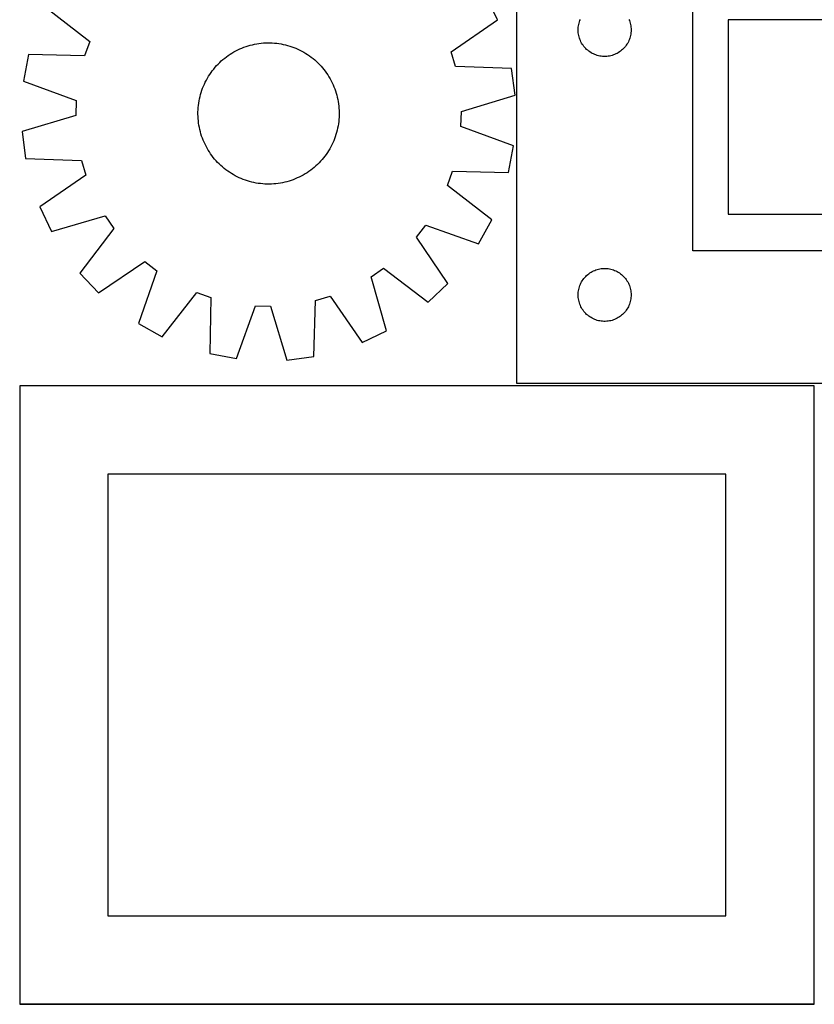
# Model space of a CAD drawing. Header units: millimetres. Extents: x 7 to 1493, y 7 to 2993.
# Tile 3 of 12: x 7 to 457, y 1763 to 2320. Entities that reach past the tile are written whole.
import ezdxf

# ---------------------------------------------------------------- set-up
doc = ezdxf.new("R2010")
doc.units = ezdxf.units.MM
doc.layers.add('COMMON', color=5, linetype='CONTINUOUS', true_color=0x0000ff)
doc.layers.add('CUT', color=7, linetype='CONTINUOUS', true_color=0x000000)

msp = doc.modelspace()

# ---------------------------------------------------------------- linework, layer by layer
at = {"layer": 'COMMON'}
for p, q in [((587.899419, 2320.107636), (407.899419, 2320.107636)), ((456.624736, 1764.148605), (456.624736, 2112.823825)), ((456.524735, 1762.723825), (6.524735, 1762.723825))]:
    msp.add_line(p, q, dxfattribs=at)
at = {"layer": 'CUT'}
for p, q in [((287.899419, 2364.348606), (287.899419, 2114.348606)), ((387.899419, 2189.348606), (387.899419, 2364.348606)), ((277.130479, 2320.002055), (270.539476, 2333.904904)), ((21.1448, 2327.311137), (46.191964, 2307.776185)), ((251.009479, 2301.928093), (277.130479, 2320.002055)), ((323.609889, 2318.910328), (323.863667, 2319.639887)), ((323.863667, 2319.639887), (324.154666, 2320.355414)), ((351.644173, 2320.355414), (351.935172, 2319.639887)), ((351.935172, 2319.639887), (352.18895, 2318.910328)), ((587.899419, 2320.007635), (407.899419, 2320.007635)), ((407.899419, 2320.007635), (407.899419, 2210.007635)), ((322.899419, 2314.348606), (322.919308, 2315.120787)), ((322.919308, 2313.576424), (322.899419, 2314.348606)), ((322.919308, 2315.120787), (322.978921, 2315.890921)), ((322.978921, 2312.806291), (322.919308, 2313.576424)), ((322.978921, 2315.890921), (323.078101, 2316.656964)), ((323.078101, 2316.656964), (323.216584, 2317.416887)), ((323.216584, 2317.416887), (323.394003, 2318.168672)), ((323.394003, 2318.168672), (323.609889, 2318.910328)), ((352.18895, 2318.910328), (352.404835, 2318.168672)), ((352.404835, 2318.168672), (352.582255, 2317.416887)), ((352.582255, 2317.416887), (352.720738, 2316.656964)), ((352.720738, 2316.656964), (352.819917, 2315.890921)), ((352.819917, 2315.890921), (352.879531, 2315.120787)), ((352.879531, 2313.576424), (352.819917, 2312.806291)), ((352.879531, 2315.120787), (352.899419, 2314.348606)), ((352.899419, 2314.348606), (352.879531, 2313.576424)), ((46.191964, 2307.776185), (43.310682, 2299.700445)), ((323.078101, 2312.040247), (322.978921, 2312.806291)), ((323.216584, 2311.280325), (323.078101, 2312.040247)), ((323.394003, 2310.528539), (323.216584, 2311.280325)), ((323.609889, 2309.786883), (323.394003, 2310.528539)), ((323.863667, 2309.057324), (323.609889, 2309.786883)), ((324.154666, 2308.341797), (323.863667, 2309.057324)), ((324.482113, 2307.642199), (324.154666, 2308.341797)), ((351.644173, 2308.341797), (351.316725, 2307.642199)), ((351.935172, 2309.057324), (351.644173, 2308.341797)), ((352.18895, 2309.786883), (351.935172, 2309.057324)), ((352.404835, 2310.528539), (352.18895, 2309.786883)), ((352.582255, 2311.280325), (352.404835, 2310.528539)), ((352.720738, 2312.040247), (352.582255, 2311.280325)), ((352.819917, 2312.806291), (352.720738, 2312.040247)), ((127.877018, 2301.915137), (128.981175, 2302.515007)), ((128.981175, 2302.515007), (130.10363, 2303.079899)), ((130.10363, 2303.079899), (131.243274, 2303.609255)), ((131.243274, 2303.609255), (132.398984, 2304.102552)), ((132.398984, 2304.102552), (133.569618, 2304.559305)), ((133.569618, 2304.559305), (134.754021, 2304.979061)), ((134.754021, 2304.979061), (135.951025, 2305.361407)), ((135.951025, 2305.361407), (137.159448, 2305.705966)), ((137.159448, 2305.705966), (138.378097, 2306.012398)), ((138.378097, 2306.012398), (139.605771, 2306.280399)), ((139.605771, 2306.280399), (140.841256, 2306.509706)), ((140.841256, 2306.509706), (142.083335, 2306.700093)), ((142.083335, 2306.700093), (143.330781, 2306.85137)), ((143.330781, 2306.85137), (144.582364, 2306.96339)), ((144.582364, 2306.96339), (145.836847, 2307.036042)), ((145.836847, 2307.036042), (147.092994, 2307.069253)), ((147.092994, 2307.069253), (148.349563, 2307.062992)), ((148.349563, 2307.062992), (149.605316, 2307.017263)), ((149.605316, 2307.017263), (150.859014, 2306.932113)), ((150.859014, 2306.932113), (152.109417, 2306.807626)), ((152.109417, 2306.807626), (153.355294, 2306.643924)), ((153.355294, 2306.643924), (154.595414, 2306.441169)), ((154.595414, 2306.441169), (155.828553, 2306.19956)), ((155.828553, 2306.19956), (157.053495, 2305.919337)), ((157.053495, 2305.919337), (158.26903, 2305.600776)), ((158.26903, 2305.600776), (159.473959, 2305.244192)), ((159.473959, 2305.244192), (160.667093, 2304.849935)), ((160.667093, 2304.849935), (161.847254, 2304.418396)), ((161.847254, 2304.418396), (163.013278, 2303.95)), ((163.013278, 2303.95), (164.164014, 2303.445209)), ((164.164014, 2303.445209), (165.298326, 2302.904522)), ((165.298326, 2302.904522), (166.415096, 2302.328473)), ((166.415096, 2302.328473), (167.51322, 2301.717628)), ((324.845141, 2306.960385), (324.482113, 2307.642199)), ((325.242786, 2306.298163), (324.845141, 2306.960385)), ((325.673994, 2305.657289), (325.242786, 2306.298163)), ((326.137622, 2305.039463), (325.673994, 2305.657289)), ((326.63244, 2304.446324), (326.137622, 2305.039463)), ((327.157136, 2303.879443), (326.63244, 2304.446324)), ((327.710319, 2303.340325), (327.157136, 2303.879443)), ((328.290522, 2302.830399), (327.710319, 2303.340325)), ((328.896205, 2302.351017), (328.290522, 2302.830399)), ((329.525763, 2301.90345), (328.896205, 2302.351017)), ((346.902633, 2302.351017), (346.273075, 2301.90345)), ((347.508317, 2302.830399), (346.902633, 2302.351017)), ((348.088519, 2303.340325), (347.508317, 2302.830399)), ((348.641702, 2303.879443), (348.088519, 2303.340325)), ((349.166398, 2304.446324), (348.641702, 2303.879443)), ((349.661216, 2305.039463), (349.166398, 2304.446324)), ((350.124844, 2305.657289), (349.661216, 2305.039463)), ((350.556053, 2306.298163), (350.124844, 2305.657289)), ((350.953698, 2306.960385), (350.556053, 2306.298163)), ((351.316725, 2307.642199), (350.953698, 2306.960385)), ((11.554741, 2300.43184), (8.715085, 2285.310104)), ((43.310682, 2299.700445), (11.554741, 2300.43184)), ((119.828954, 2295.934958), (120.74924, 2296.790574)), ((120.74924, 2296.790574), (121.695948, 2297.616862)), ((121.695948, 2297.616862), (122.668143, 2298.413005)), ((122.668143, 2298.413005), (123.664866, 2299.178218)), ((123.664866, 2299.178218), (124.685132, 2299.911746)), ((124.685132, 2299.911746), (125.727936, 2300.612864)), ((125.727936, 2300.612864), (126.792248, 2301.280881)), ((126.792248, 2301.280881), (127.877018, 2301.915137)), ((167.51322, 2301.717628), (168.591615, 2301.072593)), ((168.591615, 2301.072593), (169.649216, 2300.394002)), ((169.649216, 2300.394002), (170.684981, 2299.682527)), ((170.684981, 2299.682527), (171.697887, 2298.938868)), ((171.697887, 2298.938868), (172.686934, 2298.16376)), ((172.686934, 2298.16376), (173.651147, 2297.357967)), ((173.651147, 2297.357967), (174.589573, 2296.522286)), ((253.425274, 2293.701106), (251.009479, 2301.928093)), ((330.177527, 2301.488886), (329.525763, 2301.90345)), ((330.849768, 2301.108424), (330.177527, 2301.488886)), ((331.540703, 2300.763072), (330.849768, 2301.108424)), ((332.248501, 2300.453746), (331.540703, 2300.763072)), ((332.971284, 2300.181267), (332.248501, 2300.453746)), ((333.707135, 2299.946358), (332.971284, 2300.181267)), ((334.454103, 2299.74964), (333.707135, 2299.946358)), ((335.210208, 2299.591636), (334.454103, 2299.74964)), ((335.973444, 2299.472766), (335.210208, 2299.591636)), ((336.741787, 2299.393343), (335.973444, 2299.472766)), ((337.513201, 2299.353579), (336.741787, 2299.393343)), ((338.285638, 2299.353579), (337.513201, 2299.353579)), ((339.057051, 2299.393343), (338.285638, 2299.353579)), ((339.825395, 2299.472766), (339.057051, 2299.393343)), ((340.588631, 2299.591636), (339.825395, 2299.472766)), ((341.344735, 2299.74964), (340.588631, 2299.591636)), ((342.091704, 2299.946358), (341.344735, 2299.74964)), ((342.827555, 2300.181267), (342.091704, 2299.946358)), ((343.550338, 2300.453746), (342.827555, 2300.181267)), ((344.258135, 2300.763072), (343.550338, 2300.453746)), ((344.94907, 2301.108424), (344.258135, 2300.763072)), ((345.621311, 2301.488886), (344.94907, 2301.108424)), ((346.273075, 2301.90345), (345.621311, 2301.488886)), ((114.911011, 2290.234551), (115.65467, 2291.247457)), ((115.65467, 2291.247457), (116.429778, 2292.236504)), ((116.429778, 2292.236504), (117.23557, 2293.200716)), ((117.23557, 2293.200716), (118.071252, 2294.139142)), ((118.071252, 2294.139142), (118.935997, 2295.050856)), ((118.935997, 2295.050856), (119.828954, 2295.934958)), ((174.589573, 2296.522286), (175.501287, 2295.65754)), ((175.501287, 2295.65754), (176.385388, 2294.764584)), ((176.385388, 2294.764584), (177.241005, 2293.844297)), ((177.241005, 2293.844297), (178.067292, 2292.89759)), ((178.067292, 2292.89759), (178.863436, 2291.925395)), ((178.863436, 2291.925395), (179.628648, 2290.928672)), ((285.171212, 2292.619352), (253.425274, 2293.701106)), ((287.143412, 2277.360224), (285.171212, 2292.619352)), ((111.689015, 2284.847896), (112.265065, 2285.964665)), ((112.265065, 2285.964665), (112.875909, 2287.062789)), ((112.875909, 2287.062789), (113.520945, 2288.141184)), ((113.520945, 2288.141184), (114.199535, 2289.198786)), ((114.199535, 2289.198786), (114.911011, 2290.234551)), ((179.628648, 2290.928672), (180.362176, 2289.908405)), ((180.362176, 2289.908405), (181.063294, 2288.865601)), ((181.063294, 2288.865601), (181.731311, 2287.801289)), ((181.731311, 2287.801289), (182.365568, 2286.716519)), ((182.365568, 2286.716519), (182.965438, 2285.612362)), ((182.965438, 2285.612362), (183.530329, 2284.489908)), ((8.715085, 2285.310104), (38.572985, 2274.47126)), ((109.349346, 2279.023528), (109.743602, 2280.216662)), ((109.743602, 2280.216662), (110.175142, 2281.396824)), ((110.175142, 2281.396824), (110.643538, 2282.562848)), ((110.643538, 2282.562848), (111.148328, 2283.713584)), ((111.148328, 2283.713584), (111.689015, 2284.847896)), ((183.530329, 2284.489908), (184.059685, 2283.350264)), ((184.059685, 2283.350264), (184.552983, 2282.194554)), ((184.552983, 2282.194554), (185.009735, 2281.02392)), ((185.009735, 2281.02392), (185.429491, 2279.839517)), ((38.572985, 2274.47126), (38.328264, 2265.90041)), ((108.152369, 2274.144983), (108.393977, 2275.378122)), ((108.393977, 2275.378122), (108.6742, 2276.603064)), ((108.6742, 2276.603064), (108.992761, 2277.818599)), ((108.992761, 2277.818599), (109.349346, 2279.023528)), ((185.429491, 2279.839517), (185.811838, 2278.642513)), ((185.811838, 2278.642513), (186.156397, 2277.43409)), ((186.156397, 2277.43409), (186.462828, 2276.21544)), ((186.462828, 2276.21544), (186.73083, 2274.987767)), ((186.73083, 2274.987767), (186.960137, 2273.752281)), ((256.715704, 2268.242697), (287.143412, 2277.360224)), ((107.530546, 2267.899133), (107.576274, 2269.154886)), ((107.576274, 2269.154886), (107.661424, 2270.408583)), ((107.661424, 2270.408583), (107.785912, 2271.658987)), ((107.785912, 2271.658987), (107.949614, 2272.904863)), ((107.949614, 2272.904863), (108.152369, 2274.144983)), ((186.960137, 2273.752281), (187.150523, 2272.510202)), ((187.150523, 2272.510202), (187.301801, 2271.262756)), ((187.301801, 2271.262756), (187.413821, 2270.011174)), ((187.413821, 2270.011174), (187.486472, 2268.75669)), ((187.486472, 2268.75669), (187.519684, 2267.500544)), ((38.328264, 2265.90041), (7.900556, 2256.782883)), ((107.524285, 2266.642563), (107.530546, 2267.899133)), ((107.557496, 2265.386417), (107.524285, 2266.642563)), ((107.630147, 2264.131933), (107.557496, 2265.386417)), ((107.742167, 2262.880351), (107.630147, 2264.131933)), ((187.382544, 2263.734524), (187.258057, 2262.48412)), ((187.467694, 2264.988221), (187.382544, 2263.734524)), ((187.513422, 2266.243974), (187.467694, 2264.988221)), ((187.519684, 2267.500544), (187.513422, 2266.243974)), ((256.470983, 2259.671847), (256.715704, 2268.242697)), ((107.893445, 2261.632905), (107.742167, 2262.880351)), ((108.083831, 2260.390826), (107.893445, 2261.632905)), ((108.313139, 2259.15534), (108.083831, 2260.390826)), ((108.58114, 2257.927667), (108.313139, 2259.15534)), ((108.887571, 2256.709017), (108.58114, 2257.927667)), ((186.649991, 2258.764985), (186.369768, 2257.540043)), ((186.891599, 2259.998124), (186.649991, 2258.764985)), ((187.094354, 2261.238244), (186.891599, 2259.998124)), ((187.258057, 2262.48412), (187.094354, 2261.238244)), ((286.328883, 2248.833003), (256.470983, 2259.671847)), ((7.900556, 2256.782883), (9.872756, 2241.523755)), ((109.23213, 2255.500594), (108.887571, 2256.709017)), ((109.614477, 2254.303591), (109.23213, 2255.500594)), ((110.034233, 2253.119187), (109.614477, 2254.303591)), ((110.490985, 2251.948553), (110.034233, 2253.119187)), ((184.868826, 2252.746284), (184.40043, 2251.58026)), ((185.300366, 2253.926445), (184.868826, 2252.746284)), ((185.694622, 2255.119579), (185.300366, 2253.926445)), ((186.051207, 2256.324508), (185.694622, 2255.119579)), ((186.369768, 2257.540043), (186.051207, 2256.324508)), ((110.984283, 2250.792844), (110.490985, 2251.948553)), ((111.513639, 2249.653199), (110.984283, 2250.792844)), ((112.07853, 2248.530745), (111.513639, 2249.653199)), ((112.6784, 2247.426588), (112.07853, 2248.530745)), ((113.312657, 2246.341818), (112.6784, 2247.426588)), ((182.168059, 2247.080318), (181.523023, 2246.001923)), ((182.778903, 2248.178442), (182.168059, 2247.080318)), ((183.354953, 2249.295211), (182.778903, 2248.178442)), ((183.89564, 2250.429524), (183.354953, 2249.295211)), ((184.40043, 2251.58026), (183.89564, 2250.429524)), ((283.489227, 2233.711267), (286.328883, 2248.833003)), ((9.872756, 2241.523755), (41.618694, 2240.442001)), ((113.980674, 2245.277506), (113.312657, 2246.341818)), ((114.681792, 2244.234702), (113.980674, 2245.277506)), ((115.41532, 2243.214435), (114.681792, 2244.234702)), ((116.180533, 2242.217712), (115.41532, 2243.214435)), ((116.976676, 2241.245518), (116.180533, 2242.217712)), ((117.802963, 2240.29881), (116.976676, 2241.245518)), ((177.808398, 2240.942391), (176.972716, 2240.003965)), ((178.61419, 2241.906603), (177.808398, 2240.942391)), ((179.389298, 2242.89565), (178.61419, 2241.906603)), ((180.132957, 2243.908556), (179.389298, 2242.89565)), ((180.844433, 2244.944321), (180.132957, 2243.908556)), ((181.523023, 2246.001923), (180.844433, 2244.944321)), ((41.618694, 2240.442001), (44.034489, 2232.215015)), ((118.65858, 2239.378524), (117.802963, 2240.29881)), ((119.542682, 2238.485567), (118.65858, 2239.378524)), ((120.454395, 2237.620821), (119.542682, 2238.485567)), ((121.392821, 2236.78514), (120.454395, 2237.620821)), ((122.357034, 2235.979348), (121.392821, 2236.78514)), ((123.346081, 2235.20424), (122.357034, 2235.979348)), ((172.375825, 2235.730102), (171.379102, 2234.964889)), ((173.34802, 2236.526245), (172.375825, 2235.730102)), ((174.294728, 2237.352533), (173.34802, 2236.526245)), ((175.215014, 2238.20815), (174.294728, 2237.352533)), ((176.107971, 2239.092251), (175.215014, 2238.20815)), ((176.972716, 2240.003965), (176.107971, 2239.092251)), ((44.034489, 2232.215015), (17.913489, 2214.141052)), ((124.358987, 2234.460581), (123.346081, 2235.20424)), ((125.394752, 2233.749105), (124.358987, 2234.460581)), ((126.452353, 2233.070514), (125.394752, 2233.749105)), ((127.530749, 2232.425479), (126.452353, 2233.070514)), ((128.628873, 2231.814635), (127.530749, 2232.425479)), ((129.745642, 2231.238585), (128.628873, 2231.814635)), ((130.879954, 2230.697898), (129.745642, 2231.238585)), ((132.03069, 2230.193107), (130.879954, 2230.697898)), ((133.196714, 2229.724711), (132.03069, 2230.193107)), ((162.644984, 2230.040555), (161.47435, 2229.583803)), ((163.800694, 2230.533852), (162.644984, 2230.040555)), ((164.940338, 2231.063208), (163.800694, 2230.533852)), ((166.062793, 2231.6281), (164.940338, 2231.063208)), ((167.16695, 2232.22797), (166.062793, 2231.6281)), ((168.25172, 2232.862227), (167.16695, 2232.22797)), ((169.316032, 2233.530244), (168.25172, 2232.862227)), ((170.358836, 2234.231362), (169.316032, 2233.530244)), ((171.379102, 2234.964889), (170.358836, 2234.231362)), ((248.852004, 2226.366922), (251.733286, 2234.442663)), ((251.733286, 2234.442663), (283.489227, 2233.711267)), ((134.376875, 2229.293172), (133.196714, 2229.724711)), ((135.570009, 2228.898915), (134.376875, 2229.293172)), ((136.774938, 2228.542331), (135.570009, 2228.898915)), ((137.990474, 2228.22377), (136.774938, 2228.542331)), ((139.215415, 2227.943547), (137.990474, 2228.22377)), ((140.448554, 2227.701939), (139.215415, 2227.943547)), ((141.688674, 2227.499183), (140.448554, 2227.701939)), ((142.934551, 2227.335481), (141.688674, 2227.499183)), ((144.184955, 2227.210994), (142.934551, 2227.335481)), ((145.438652, 2227.125844), (144.184955, 2227.210994)), ((146.694405, 2227.080116), (145.438652, 2227.125844)), ((147.950974, 2227.073854), (146.694405, 2227.080116)), ((149.207121, 2227.107065), (147.950974, 2227.073854)), ((150.461604, 2227.179717), (149.207121, 2227.107065)), ((151.713187, 2227.291737), (150.461604, 2227.179717)), ((152.960633, 2227.443015), (151.713187, 2227.291737)), ((154.202712, 2227.633401), (152.960633, 2227.443015)), ((155.438197, 2227.862708), (154.202712, 2227.633401)), ((156.665871, 2228.13071), (155.438197, 2227.862708)), ((157.88452, 2228.437141), (156.665871, 2228.13071)), ((159.092943, 2228.7817), (157.88452, 2228.437141)), ((160.289947, 2229.164046), (159.092943, 2228.7817)), ((161.47435, 2229.583803), (160.289947, 2229.164046)), ((273.899168, 2206.83197), (248.852004, 2226.366922)), ((17.913489, 2214.141052), (24.504493, 2200.238203)), ((24.504493, 2200.238203), (55.030954, 2209.019427)), ((55.030954, 2209.019427), (59.87079, 2201.94162)), ((407.899419, 2210.007635), (587.899419, 2210.007635)), ((59.87079, 2201.94162), (40.613405, 2176.680428)), ((231.314137, 2197.04645), (236.54994, 2203.836571)), ((236.54994, 2203.836571), (266.525621, 2193.327847)), ((266.525621, 2193.327847), (273.899168, 2206.83197)), ((249.098773, 2170.727608), (231.314137, 2197.04645)), ((587.899419, 2189.348606), (387.899419, 2189.348606)), ((51.178038, 2165.494764), (77.496881, 2183.279401)), ((77.496881, 2183.279401), (84.287001, 2178.043598)), ((40.613405, 2176.680428), (51.178038, 2165.494764)), ((84.287001, 2178.043598), (73.778277, 2148.067916)), ((205.57411, 2174.580523), (212.651917, 2179.42036)), ((214.355335, 2144.054062), (205.57411, 2174.580523)), ((212.651917, 2179.42036), (237.91311, 2160.162974)), ((326.137622, 2173.657748), (326.63244, 2174.250887)), ((326.63244, 2174.250887), (327.157136, 2174.817768)), ((327.157136, 2174.817768), (327.710319, 2175.356886)), ((327.710319, 2175.356886), (328.290522, 2175.866812)), ((328.290522, 2175.866812), (328.896205, 2176.346194)), ((328.896205, 2176.346194), (329.525763, 2176.793761)), ((329.525763, 2176.793761), (330.177527, 2177.208325)), ((330.177527, 2177.208325), (330.849768, 2177.588788)), ((330.849768, 2177.588788), (331.540703, 2177.93414)), ((331.540703, 2177.93414), (332.248501, 2178.243465)), ((332.248501, 2178.243465), (332.971284, 2178.515944)), ((332.971284, 2178.515944), (333.707135, 2178.750854)), ((333.707135, 2178.750854), (334.454103, 2178.947571)), ((334.454103, 2178.947571), (335.210208, 2179.105575)), ((335.210208, 2179.105575), (335.973444, 2179.224446)), ((335.973444, 2179.224446), (336.741787, 2179.303869)), ((336.741787, 2179.303869), (337.513201, 2179.343633)), ((337.513201, 2179.343633), (338.285638, 2179.343633)), ((338.285638, 2179.343633), (339.057051, 2179.303869)), ((339.057051, 2179.303869), (339.825395, 2179.224446)), ((339.825395, 2179.224446), (340.588631, 2179.105575)), ((340.588631, 2179.105575), (341.344735, 2178.947571)), ((341.344735, 2178.947571), (342.091704, 2178.750854)), ((342.091704, 2178.750854), (342.827555, 2178.515944)), ((342.827555, 2178.515944), (343.550338, 2178.243465)), ((343.550338, 2178.243465), (344.258135, 2177.93414)), ((344.258135, 2177.93414), (344.94907, 2177.588788)), ((344.94907, 2177.588788), (345.621311, 2177.208325)), ((345.621311, 2177.208325), (346.273075, 2176.793761)), ((346.273075, 2176.793761), (346.902633, 2176.346194)), ((346.902633, 2176.346194), (347.508317, 2175.866812)), ((347.508317, 2175.866812), (348.088519, 2175.356886)), ((348.088519, 2175.356886), (348.641702, 2174.817768)), ((348.641702, 2174.817768), (349.166398, 2174.250887)), ((349.166398, 2174.250887), (349.661216, 2173.657748)), ((237.91311, 2160.162974), (249.098773, 2170.727608)), ((323.394003, 2168.168672), (323.609889, 2168.910328)), ((323.609889, 2168.910328), (323.863667, 2169.639887)), ((323.863667, 2169.639887), (324.154666, 2170.355414)), ((324.154666, 2170.355414), (324.482113, 2171.055013)), ((324.482113, 2171.055013), (324.845141, 2171.736827)), ((324.845141, 2171.736827), (325.242786, 2172.399049)), ((325.242786, 2172.399049), (325.673994, 2173.039922)), ((325.673994, 2173.039922), (326.137622, 2173.657748)), ((349.661216, 2173.657748), (350.124844, 2173.039922)), ((350.124844, 2173.039922), (350.556053, 2172.399049)), ((350.556053, 2172.399049), (350.953698, 2171.736827)), ((350.953698, 2171.736827), (351.316725, 2171.055013)), ((351.316725, 2171.055013), (351.644173, 2170.355414)), ((351.644173, 2170.355414), (351.935172, 2169.639887)), ((351.935172, 2169.639887), (352.18895, 2168.910328)), ((352.18895, 2168.910328), (352.404835, 2168.168672)), ((87.282401, 2140.69437), (106.817352, 2165.741534)), ((106.817352, 2165.741534), (114.893093, 2162.860252)), ((114.893093, 2162.860252), (114.161697, 2131.10431)), ((174.151537, 2161.168263), (182.378523, 2163.584058)), ((182.378523, 2163.584058), (200.452486, 2137.463059)), ((322.899419, 2164.348606), (322.919308, 2165.120787)), ((322.919308, 2163.576424), (322.899419, 2164.348606)), ((322.919308, 2165.120787), (322.978921, 2165.890921)), ((322.978921, 2162.806291), (322.919308, 2163.576424)), ((322.978921, 2165.890921), (323.078101, 2166.656964)), ((323.078101, 2166.656964), (323.216584, 2167.416887)), ((323.216584, 2167.416887), (323.394003, 2168.168672)), ((352.404835, 2168.168672), (352.582255, 2167.416887)), ((352.582255, 2167.416887), (352.720738, 2166.656964)), ((352.720738, 2166.656964), (352.819917, 2165.890921)), ((352.819917, 2165.890921), (352.879531, 2165.120787)), ((352.879531, 2163.576424), (352.819917, 2162.806291)), ((352.879531, 2165.120787), (352.899419, 2164.348606)), ((352.899419, 2164.348606), (352.879531, 2163.576424)), ((129.283433, 2128.264654), (140.122277, 2158.122555)), ((140.122277, 2158.122555), (148.693128, 2157.877834)), ((148.693128, 2157.877834), (157.810655, 2127.450125)), ((173.069782, 2129.422325), (174.151537, 2161.168263)), ((323.078101, 2162.040247), (322.978921, 2162.806291)), ((323.216584, 2161.280325), (323.078101, 2162.040247)), ((323.394003, 2160.528539), (323.216584, 2161.280325)), ((323.609889, 2159.786883), (323.394003, 2160.528539)), ((323.863667, 2159.057324), (323.609889, 2159.786883)), ((324.154666, 2158.341797), (323.863667, 2159.057324)), ((324.482113, 2157.642199), (324.154666, 2158.341797)), ((324.845141, 2156.960385), (324.482113, 2157.642199)), ((351.316725, 2157.642199), (350.953698, 2156.960385)), ((351.644173, 2158.341797), (351.316725, 2157.642199)), ((351.935172, 2159.057324), (351.644173, 2158.341797)), ((352.18895, 2159.786883), (351.935172, 2159.057324)), ((352.404835, 2160.528539), (352.18895, 2159.786883)), ((352.582255, 2161.280325), (352.404835, 2160.528539)), ((352.720738, 2162.040247), (352.582255, 2161.280325)), ((352.819917, 2162.806291), (352.720738, 2162.040247)), ((325.242786, 2156.298163), (324.845141, 2156.960385)), ((325.673994, 2155.657289), (325.242786, 2156.298163)), ((326.137622, 2155.039463), (325.673994, 2155.657289)), ((326.63244, 2154.446324), (326.137622, 2155.039463)), ((327.157136, 2153.879443), (326.63244, 2154.446324)), ((327.710319, 2153.340325), (327.157136, 2153.879443)), ((328.290522, 2152.830399), (327.710319, 2153.340325)), ((328.896205, 2152.351017), (328.290522, 2152.830399)), ((329.525763, 2151.90345), (328.896205, 2152.351017)), ((330.177527, 2151.488886), (329.525763, 2151.90345)), ((346.273075, 2151.90345), (345.621311, 2151.488886)), ((346.902633, 2152.351017), (346.273075, 2151.90345)), ((347.508317, 2152.830399), (346.902633, 2152.351017)), ((348.088519, 2153.340325), (347.508317, 2152.830399)), ((348.641702, 2153.879443), (348.088519, 2153.340325)), ((349.166398, 2154.446324), (348.641702, 2153.879443)), ((349.661216, 2155.039463), (349.166398, 2154.446324)), ((350.124844, 2155.657289), (349.661216, 2155.039463)), ((350.556053, 2156.298163), (350.124844, 2155.657289)), ((350.953698, 2156.960385), (350.556053, 2156.298163)), ((73.778277, 2148.067916), (87.282401, 2140.69437)), ((330.849768, 2151.108424), (330.177527, 2151.488886)), ((331.540703, 2150.763072), (330.849768, 2151.108424)), ((332.248501, 2150.453746), (331.540703, 2150.763072)), ((332.971284, 2150.181267), (332.248501, 2150.453746)), ((333.707135, 2149.946358), (332.971284, 2150.181267)), ((334.454103, 2149.74964), (333.707135, 2149.946358)), ((335.210208, 2149.591636), (334.454103, 2149.74964)), ((335.973444, 2149.472766), (335.210208, 2149.591636)), ((336.741787, 2149.393343), (335.973444, 2149.472766)), ((337.513201, 2149.353579), (336.741787, 2149.393343)), ((338.285638, 2149.353579), (337.513201, 2149.353579)), ((339.057051, 2149.393343), (338.285638, 2149.353579)), ((339.825395, 2149.472766), (339.057051, 2149.393343)), ((340.588631, 2149.591636), (339.825395, 2149.472766)), ((341.344735, 2149.74964), (340.588631, 2149.591636)), ((342.091704, 2149.946358), (341.344735, 2149.74964)), ((342.827555, 2150.181267), (342.091704, 2149.946358)), ((343.550338, 2150.453746), (342.827555, 2150.181267)), ((344.258135, 2150.763072), (343.550338, 2150.453746)), ((344.94907, 2151.108424), (344.258135, 2150.763072)), ((345.621311, 2151.488886), (344.94907, 2151.108424)), ((200.452486, 2137.463059), (214.355335, 2144.054062)), ((114.161697, 2131.10431), (129.283433, 2128.264654)), ((157.810655, 2127.450125), (173.069782, 2129.422325)), ((456.524735, 2112.823825), (6.524735, 2112.823825)), ((6.524735, 2112.823825), (6.524735, 1762.823825)), ((287.899419, 2114.348606), (587.899419, 2114.348606)), ((456.524735, 1762.823825), (456.524735, 2112.823825)), ((406.524735, 2062.823825), (56.524735, 2062.823825)), ((56.524735, 2062.823825), (56.524735, 1812.823825)), ((406.524735, 1812.823825), (406.524735, 2062.823825)), ((56.524735, 1812.823825), (406.524735, 1812.823825)), ((6.524735, 1762.823825), (456.524735, 1762.823825))]:
    msp.add_line(p, q, dxfattribs=at)

doc.saveas('drawing.dxf')
